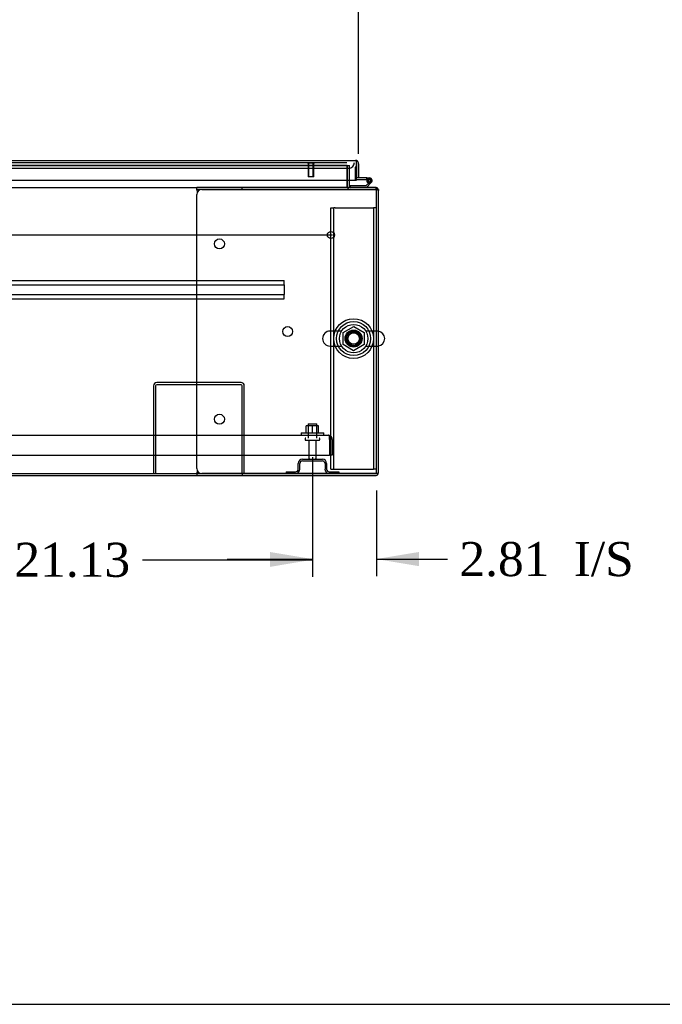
# Model space of a CAD drawing. Header units: inches. Extents: x 1 to 359, y -2 to 239.
# Tile 17 of 51: x 105 to 134, y 1 to 44. Entities that reach past the tile are written whole.
import ezdxf
from ezdxf.enums import TextEntityAlignment as Align
from ezdxf.lldxf.tags import DXFTag

# ---------------------------------------------------------------- set-up
doc = ezdxf.new("R2010")
doc.units = ezdxf.units.IN
doc.header["$MEASUREMENT"] = 0
for name, color, linetype in [('COM43132', 7, 'Continuous'), ('COM50669', 7, 'Continuous'), ('COM50677', 7, 'Continuous'), ('COM55595-1', 7, 'Continuous'), ('COM55602-1', 7, 'Continuous'), ('COM55607-1', 7, 'Continuous'), ('COM55738-22', 7, 'Continuous'), ('COM70112-1', 7, 'Continuous'), ('COM70217', 7, 'Continuous'), ('COM70220', 7, 'Continuous'), ('COM71181-1', 7, 'Continuous'), ('COM71183-1', 7, 'Continuous'), ('Default', 7, 'Continuous'), ('NTS166105', 7, 'Continuous'), ('NTS18024', 7, 'Continuous'), ('SCS86415', 7, 'Continuous'), ('STD26089', 7, 'Continuous'), ('STD26258', 7, 'Continuous'), ('WAF25059', 7, 'Continuous'), ('WAF25377', 7, 'Continuous'), ('WAM254785', 7, 'Continuous')]:
    doc.layers.add(name, color=color, linetype=linetype)
doc.styles.add('SEACAD_Times_New_Roman', font='times.ttf')
tags = doc.linetypes.add('CENTER2', pattern=[1.125, 0.75, -0.125, 0.125, -0.125]).pattern_tags.tags
tags[10:11] = [DXFTag(74, 4), DXFTag(75, 0), DXFTag(340, '0'), DXFTag(46, 0.0), DXFTag(50, 0.0), DXFTag(44, 0.0), DXFTag(45, 0.0)]
tags[8:9] = [DXFTag(74, 4), DXFTag(75, 0), DXFTag(340, '0'), DXFTag(46, 0.0), DXFTag(50, 0.0), DXFTag(44, 0.0), DXFTag(45, 0.0)]
tags[6:7] = [DXFTag(74, 4), DXFTag(75, 0), DXFTag(340, '0'), DXFTag(46, 0.0), DXFTag(50, 0.0), DXFTag(44, 0.0), DXFTag(45, 0.0)]
tags[4:5] = [DXFTag(74, 4), DXFTag(75, 0), DXFTag(340, '0'), DXFTag(46, 0.0), DXFTag(50, 0.0), DXFTag(44, 0.0), DXFTag(45, 0.0)]
tags = doc.linetypes.add('HIDDEN2', pattern=[0.1875, 0.125, -0.0625]).pattern_tags.tags
tags[6:7] = [DXFTag(74, 4), DXFTag(75, 0), DXFTag(340, '0'), DXFTag(46, 0.0), DXFTag(50, 0.0), DXFTag(44, 0.0), DXFTag(45, 0.0)]
tags[4:5] = [DXFTag(74, 4), DXFTag(75, 0), DXFTag(340, '0'), DXFTag(46, 0.0), DXFTag(50, 0.0), DXFTag(44, 0.0), DXFTag(45, 0.0)]
doc.dimstyles.new('HAMMOND_(STH_-_300x200)', dxfattribs={"dimtxt": 1.5, "dimasz": 1.875, "dimexe": 0.75, "dimexo": 0.75, "dimgap": 0.375, "dimtad": 0, "dimtih": 1, "dimtoh": 1, "dimzin": 0, "dimdsep": 46, "dimtxsty": 'SEACAD_Times_New_Roman', "dimblk1": '_SE_FILLED', "dimblk2": '_SE_FILLED', "dimsah": 1, "dimcen": 0.75, "dimadec": 0, "dimazin": 0, "dimtfac": 0.8, "dimtofl": 0, "dimtmove": 0, "dimatfit": 3, "dimfxl": 0, "dimtolj": 1, "dimtzin": 0, "dimarcsym": 0})

# ---------------------------------------------------------------- blocks, each defined once
blk = doc.blocks.new('SEANNOT_GROUP3')
at = {"layer": 'Default', "color": 7, "linetype": 'CENTER2'}
blk.add_line((75.166, 34.532), (119.177, 34.532), dxfattribs=at)
blk = doc.blocks.new('SE1')
at = {"layer": 'COM43132', "color": 7, "linetype": 'HIDDEN2'}
for p, q in [((75.355, 25.721), (118.985, 25.721)), ((118.985, 25.721), (118.985, 25.721)), ((118.985, 25.721), (118.985, 25.721)), ((118.985, 25.721), (118.985, 25.721)), ((119.045, 25.536), (119.045, 25.685)), ((119.045, 25.618), (119.094, 25.685)), ((119.045, 25.536), (119.045, 25.618)), ((119.045, 25.536), (119.045, 24.846)), ((119.045, 25.536), (119.045, 25.536)), ((119.045, 25.536), (119.045, 24.846)), ((119.17, 25.536), (119.17, 24.846)), ((75.295, 24.846), (119.045, 24.846)), ((119.17, 24.846), (119.045, 24.846))]:
    blk.add_line(p, q, dxfattribs=at)
for start, end in [(89.9411, 90), (53.806, 89.8792), (0, 53.806)]:
    blk.add_arc((118.985, 25.536), 0.185, start, end, dxfattribs=at)
blk.add_open_spline([(119.045, 25.685), (119.035, 25.697), (119.025, 25.706), (119.01, 25.715), (119.005, 25.717), (118.995, 25.72), (118.99, 25.721), (118.985, 25.721)], degree=3, knots=[0, 0, 0, 0, 0.5, 0.5, 0.75, 0.75, 1, 1, 1, 1], dxfattribs=at)
at = {"layer": 'COM50669', "color": 7, "linetype": 'HIDDEN2'}
for p, q in [((111.295, 27.891), (111.295, 24.034)), ((111.39, 27.891), (111.39, 24.034)), ((115.152, 28.034), (111.438, 28.034)), ((115.152, 27.939), (111.438, 27.939)), ((115.2, 24.034), (115.2, 27.891)), ((115.295, 24.034), (115.295, 27.891))]:
    blk.add_line(p, q, dxfattribs=at)
for centre, radius, start, end in [((111.438, 27.891), 0.143, 90, 180), ((111.438, 27.891), 0.048, 90, 180), ((115.152, 27.891), 0.143, 0, 90), ((115.152, 27.891), 0.048, 0, 90)]:
    blk.add_arc(centre, radius, start, end, dxfattribs=at)
at = {"layer": 'COM50677', "color": 7, "linetype": 'HIDDEN2'}
for p, q in [((119.108, 35.722), (119.233, 35.722)), ((119.108, 24.222), (119.108, 35.722)), ((119.233, 24.222), (119.233, 35.722)), ((119.293, 35.722), (119.233, 35.722)), ((119.293, 35.722), (120.923, 35.722)), ((120.923, 35.722), (120.983, 35.722)), ((120.983, 35.722), (120.983, 24.222)), ((121.108, 35.722), (120.983, 35.722)), ((119.108, 24.222), (119.233, 24.222)), ((119.233, 24.222), (119.293, 24.222)), ((119.293, 24.222), (120.923, 24.222)), ((120.923, 24.222), (120.983, 24.222)), ((121.108, 24.222), (120.983, 24.222))]:
    blk.add_line(p, q, dxfattribs=at)
blk.add_circle((120.108, 29.972), 0.375, dxfattribs=at)
at = {"layer": 'COM55595-1', "color": 7, "linetype": 'Continuous'}
for p, q in [((98.471, 37.814), (120.185, 37.814)), ((120.185, 37.814), (120.185, 37.814)), ((120.185, 37.814), (120.185, 37.814)), ((120.185, 37.814), (120.185, 37.814)), ((120.233, 37.671), (120.233, 37.785)), ((120.233, 37.734), (120.272, 37.785)), ((120.233, 37.671), (120.233, 37.734)), ((120.233, 36.939), (120.233, 37.671)), ((120.233, 37.671), (120.233, 37.671)), ((120.233, 37.671), (120.233, 37.044)), ((120.328, 37.671), (120.328, 37.044)), ((98.423, 36.939), (120.233, 36.939)), ((120.328, 37.044), (120.233, 37.044))]:
    blk.add_line(p, q, dxfattribs=at)
for start, end in [(89.9238, 90), (52.4964, 89.8439), (0, 52.4964)]:
    blk.add_arc((120.185, 37.671), 0.143, start, end, dxfattribs=at)
blk.add_open_spline([(120.233, 37.785), (120.225, 37.794), (120.217, 37.801), (120.205, 37.809), (120.201, 37.811), (120.193, 37.813), (120.189, 37.814), (120.185, 37.814)], degree=3, knots=[0, 0, 0, 0, 0.5, 0.5, 0.75, 0.75, 1, 1, 1, 1], dxfattribs=at)
at = {"layer": 'COM55602-1', "color": 7, "linetype": 'Continuous'}
for p, q in [((113.203, 36.532), (113.203, 36.627)), ((115.203, 36.627), (113.203, 36.627)), ((113.203, 36.532), (113.203, 36.522)), ((115.203, 36.532), (113.203, 36.532)), ((113.213, 36.484), (113.227, 36.412)), ((113.423, 36.532), (121.06, 36.532)), ((115.203, 36.532), (115.203, 36.627)), ((121.06, 36.627), (115.203, 36.627)), ((121.06, 36.532), (115.203, 36.532)), ((121.194, 36.532), (121.06, 36.532)), ((121.06, 36.532), (121.06, 36.532)), ((121.06, 36.532), (121.194, 36.532)), ((121.203, 24.082), (121.203, 36.484)), ((113.203, 24.254), (113.203, 36.312)), ((113.203, 24.044), (113.203, 24.034)), ((113.203, 24.034), (113.203, 23.939)), ((113.203, 24.034), (115.203, 24.034)), ((113.203, 23.939), (115.203, 23.939)), ((113.227, 24.155), (113.213, 24.082)), ((121.06, 24.034), (113.423, 24.034)), ((115.203, 24.034), (115.203, 23.939)), ((115.203, 24.034), (121.06, 24.034)), ((115.203, 23.939), (121.06, 23.939)), ((121.194, 24.034), (121.06, 24.034)), ((121.06, 24.034), (121.06, 24.034)), ((121.06, 24.034), (121.194, 24.034))]:
    blk.add_line(p, q, dxfattribs=at)
for centre in [(114.203, 34.142), (117.203, 30.283), (114.203, 26.424)]:
    blk.add_circle(centre, 0.218, dxfattribs=at)
for centre, radius, start, end in [((113.423, 36.312), 0.22, 90, 180), ((112.895, 36.415), 0.326, 12.3258, 19.284), ((121.06, 36.484), 0.143, 19.6129, 90), ((121.06, 36.484), 0.143, 0, 19.6129), ((113.423, 24.254), 0.22, 180, 270), ((112.895, 24.152), 0.326, 340.716, 347.6742), ((121.06, 24.082), 0.143, 270, 340.3871), ((121.06, 24.082), 0.143, 340.3871, 0)]:
    blk.add_arc(centre, radius, start, end, dxfattribs=at)
for centre, start_param, end_param in [((121.06, 36.484), 3.141593, 3.483903), ((121.06, 24.082), 2.799282, 3.141593)]:
    blk.add_ellipse(centre, major_axis=(-0.143, 0), ratio=0.99836, start_param=start_param, end_param=end_param, dxfattribs=at)
at = {"layer": 'COM55607-1', "color": 7, "linetype": 'HIDDEN2'}
for p, q in [((120.171, 37.52), (120.171, 37.005)), ((120.233, 37.52), (120.171, 37.52)), ((120.196, 36.98), (120.233, 36.98)), ((120.748, 36.93), (120.686, 36.936)), ((120.699, 36.98), (120.803, 36.98)), ((120.74, 36.925), (120.748, 36.925)), ((120.839, 36.884), (120.818, 36.863)), ((119.95, 36.632), (119.95, 36.627))]:
    blk.add_line(p, q, dxfattribs=at)
at = {"layer": 'COM55607-1', "color": 7, "linetype": 'Continuous'}
for p, q in [((120.233, 37.52), (120.233, 37.52)), ((120.233, 37.042), (120.233, 37.044)), ((120.686, 37.042), (120.233, 37.042)), ((120.233, 36.98), (120.686, 36.98)), ((120.818, 36.863), (120.644, 36.689)), ((120.67, 36.627), (120.882, 36.839)), ((120.686, 36.98), (120.686, 37.042)), ((120.686, 37.042), (120.803, 37.042)), ((120.686, 36.98), (120.699, 36.98)), ((120.686, 36.925), (120.74, 36.925)), ((120.74, 36.938), (120.74, 36.913)), ((120.815, 36.988), (120.79, 36.988)), ((120.79, 36.863), (120.815, 36.863)), ((120.865, 36.913), (120.865, 36.938)), ((119.95, 36.689), (119.95, 36.632)), ((120.644, 36.689), (119.95, 36.689))]:
    blk.add_line(p, q, dxfattribs=at)
at = {"layer": 'COM55607-1', "color": 7, "linetype": 'HIDDEN2'}
for centre, radius, start, end in [((120.196, 37.005), 0.025, 180, 270), ((120.803, 36.925), 0.055, 311.1959, 180), ((120.803, 36.925), 0.055, 180, 311.1959), ((120.803, 36.925), 0.117, 252.9726, 312.392)]:
    blk.add_arc(centre, radius, start, end, dxfattribs=at)
at = {"layer": 'COM55607-1', "color": 7, "linetype": 'Continuous'}
for centre, radius, start, end in [((120.803, 36.925), 0.117, 312.392, 180), ((120.803, 36.925), 0.117, 180, 252.9726), ((120.79, 36.938), 0.05, 90, 180), ((120.79, 36.913), 0.05, 180, 270), ((120.815, 36.938), 0.05, 0, 90), ((120.815, 36.913), 0.05, 270, 0)]:
    blk.add_arc(centre, radius, start, end, dxfattribs=at)
at = {"layer": 'COM55738-22', "color": 7, "linetype": 'HIDDEN2'}
for p, q in [((117.67, 24.222), (117.67, 24.472)), ((117.742, 24.222), (117.742, 24.472)), ((117.857, 24.659), (118.732, 24.659)), ((117.857, 24.587), (118.732, 24.587)), ((118.848, 24.472), (118.848, 24.222)), ((118.92, 24.472), (118.92, 24.222)), ((117.132, 24.106), (117.554, 24.106)), ((117.132, 24.106), (117.132, 24.034)), ((119.035, 24.106), (119.457, 24.106)), ((119.457, 24.106), (119.457, 24.034))]:
    blk.add_line(p, q, dxfattribs=at)
for centre, radius, start, end in [((117.857, 24.472), 0.188, 90, 180), ((117.857, 24.472), 0.116, 90, 180), ((118.732, 24.472), 0.188, 0, 90), ((118.732, 24.472), 0.116, 0, 90), ((117.554, 24.222), 0.188, 270, 0), ((117.554, 24.222), 0.116, 270, 0), ((119.035, 24.222), 0.188, 180, 270), ((119.035, 24.222), 0.116, 180, 270)]:
    blk.add_arc(centre, radius, start, end, dxfattribs=at)
at = {"layer": 'COM70112-1', "color": 7, "linetype": 'HIDDEN2'}
for q in [(98.789, 37.596), (119.828, 37.594)]:
    blk.add_line((119.828, 37.596), q, dxfattribs=at)
blk.add_circle((120.108, 29.972), 0.344, dxfattribs=at)
at = {"layer": 'COM70217', "color": 7, "linetype": 'HIDDEN2'}
for p, q in [((77.296, 32.532), (117.046, 32.532)), ((117.046, 32.489), (117.046, 32.532)), ((77.296, 32.344), (117.046, 32.344)), ((117.046, 32.387), (117.046, 32.489)), ((117.046, 32.344), (117.046, 32.387)), ((117.046, 32.344), (117.046, 31.907)), ((77.296, 31.907), (117.046, 31.907)), ((77.296, 31.719), (117.046, 31.719)), ((117.046, 31.864), (117.046, 31.907)), ((117.046, 31.762), (117.046, 31.864)), ((117.046, 31.719), (117.046, 31.762))]:
    blk.add_line(p, q, dxfattribs=at)
at = {"layer": 'COM70220', "color": 7, "linetype": 'HIDDEN2'}
for p, q in [((99.463, 37.719), (119.641, 37.719)), ((119.641, 37.719), (119.809, 37.719)), ((99.463, 37.469), (119.641, 37.469)), ((119.641, 37.469), (119.891, 37.469))]:
    blk.add_line(p, q, dxfattribs=at)
blk.add_arc((119.891, 37.719), 0.25, 270, 0, dxfattribs=at)
at = {"layer": 'COM71181-1', "color": 7, "linetype": 'HIDDEN2'}
for p, q in [((119.828, 36.675), (119.828, 37.594)), ((119.828, 37.594), (119.923, 37.594)), ((119.923, 36.939), (119.923, 37.594)), ((121.108, 36.532), (121.108, 36.484)), ((121.203, 36.532), (121.194, 36.532))]:
    blk.add_line(p, q, dxfattribs=at)
at = {"layer": 'COM71181-1', "color": 7, "linetype": 'Continuous'}
for p, q in [((119.923, 36.675), (119.923, 36.939)), ((121.203, 36.532), (121.203, 36.484)), ((81.14, 23.939), (113.203, 23.939))]:
    blk.add_line(p, q, dxfattribs=at)
at = {"layer": 'COM71181-1', "color": 7, "linetype": 'HIDDEN2'}
for start, end in [(180, 184.7927), (199.6129, 270)]:
    blk.add_arc((119.971, 36.675), 0.143, start, end, dxfattribs=at)
at = {"layer": 'COM71181-1', "color": 7, "linetype": 'Continuous'}
for radius, start, end in [(0.143, 184.7927, 199.6129), (0.048, 180, 270)]:
    blk.add_arc((119.971, 36.675), radius, start, end, dxfattribs=at)
at = {"layer": 'COM71183-1', "color": 7, "linetype": 'HIDDEN2'}
for p, q in [((98.789, 37.594), (119.828, 37.594)), ((119.828, 37.594), (119.828, 36.939)), ((121.06, 36.627), (121.108, 36.627)), ((121.108, 36.484), (121.108, 36.619)), ((121.108, 24.034), (121.108, 36.484))]:
    blk.add_line(p, q, dxfattribs=at)
at = {"layer": 'COM71183-1', "color": 7, "linetype": 'Continuous'}
for p, q in [((119.828, 36.939), (119.828, 36.675)), ((81.14, 36.627), (113.203, 36.627)), ((119.828, 36.627), (119.828, 36.675)), ((121.108, 36.619), (121.108, 36.627)), ((81.14, 24.034), (113.203, 24.034))]:
    blk.add_line(p, q, dxfattribs=at)
at = {"layer": 'NTS166105', "color": 7, "linetype": 'HIDDEN2'}
for p, q in [((118.293, 26.137), (118.018, 26.137)), ((118.018, 25.817), (118.018, 26.137)), ((118.568, 26.137), (118.293, 26.137)), ((118.293, 25.817), (118.293, 26.137)), ((118.568, 25.817), (118.568, 26.137))]:
    blk.add_line(p, q, dxfattribs=at)
at = {"layer": 'NTS18024', "color": 7, "linetype": 'HIDDEN2'}
for p, q in [((119.643, 30.235), (120.113, 30.509)), ((120.113, 30.509), (120.573, 30.235)), ((119.643, 29.709), (119.643, 30.235)), ((120.573, 30.235), (120.573, 29.709)), ((120.108, 29.437), (119.643, 29.709)), ((120.573, 29.709), (120.108, 29.437))]:
    blk.add_line(p, q, dxfattribs=at)
blk.add_circle((120.108, 29.972), 0.263, dxfattribs=at)
at = {"layer": 'SCS86415', "color": 7, "linetype": 'HIDDEN2'}
for p, q in [((119.578, 30.303), (119.072, 30.303)), ((121.144, 30.303), (120.638, 30.303)), ((119.072, 29.641), (119.578, 29.641)), ((120.638, 29.641), (121.144, 29.641))]:
    blk.add_line(p, q, dxfattribs=at)
for radius in [0.625, 0.312, 0.252]:
    blk.add_circle((120.108, 29.972), radius, dxfattribs=at)
for centre, start, end in [((119.072, 29.972), 90, 270), ((121.144, 29.972), 79.7747, 90), ((121.144, 29.972), 270, 280.2253)]:
    blk.add_arc(centre, 0.331, start, end, dxfattribs=at)
at = {"layer": 'SCS86415', "color": 7, "linetype": 'Continuous'}
blk.add_arc((121.144, 29.972), 0.331, 280.2253, 79.7747, dxfattribs=at)
at = {"layer": 'STD26089', "color": 7, "linetype": 'HIDDEN2'}
for p, q in [((118.107, 26.221), (118.482, 26.221)), ((118.107, 26.221), (118.107, 25.596)), ((118.482, 25.596), (118.482, 26.221)), ((117.97, 25.566), (117.97, 25.526)), ((118, 25.496), (118.59, 25.496)), ((118.129, 25.496), (118.129, 24.719)), ((118.461, 24.719), (118.461, 25.496)), ((118.62, 25.526), (118.62, 25.566))]:
    blk.add_line(p, q, dxfattribs=at)
for centre, radius, start, end in [((118, 25.566), 0.03, 90, 180), ((118.59, 25.566), 0.03, 0, 90), ((118, 25.526), 0.03, 180, 270), ((118.59, 25.526), 0.03, 270, 0), ((118.189, 24.719), 0.06, 180, 270), ((118.401, 24.719), 0.06, 270, 0)]:
    blk.add_arc(centre, radius, start, end, dxfattribs=at)
at = {"layer": 'STD26258', "color": 7, "linetype": 'HIDDEN2'}
for p, q in [((118.076, 37.719), (118.076, 37.688)), ((118.389, 37.688), (118.389, 37.719)), ((118.389, 37.688), (118.076, 37.688)), ((118.108, 37.688), (118.108, 37.094)), ((118.138, 37.094), (118.138, 37.688)), ((118.327, 37.094), (118.327, 37.688)), ((118.358, 37.094), (118.358, 37.688)), ((118.358, 37.094), (118.108, 37.094))]:
    blk.add_line(p, q, dxfattribs=at)
blk.add_circle((119.108, 34.532), 0.156, dxfattribs=at)
at = {"layer": 'WAF25059', "color": 7, "linetype": 'HIDDEN2'}
for p, q in [((117.795, 25.817), (118.795, 25.817)), ((117.795, 25.817), (117.795, 25.721)), ((118.795, 25.721), (118.795, 25.817))]:
    blk.add_line(p, q, dxfattribs=at)
at = {"layer": 'WAF25377', "color": 7, "linetype": 'HIDDEN2'}
for radius in [0.875, 0.34]:
    blk.add_circle((120.108, 29.972), radius, dxfattribs=at)
at = {"layer": 'WAM254785', "color": 7, "linetype": 'HIDDEN2'}
for radius in [0.75, 0.312]:
    blk.add_circle((120.108, 29.972), radius, dxfattribs=at)
blk = doc.blocks.new('DMBLK2988')
at = {"layer": 'Default', "linetype": 'Continuous'}
for points in [[(75.89, 45.842), (74.015, 45.529), (75.89, 45.217)], [(118.453, 45.842), (118.453, 45.217), (120.328, 45.529)]]:
    blk.add_hatch(color=7, dxfattribs=at).paths.add_polyline_path(points)
at = {"layer": 'Default', "color": 7, "linetype": 'Continuous'}
for p, q in [((74.015, 38.108), (74.015, 46.279)), ((120.328, 38.108), (120.328, 46.279)), ((74.015, 45.529), (93.216, 45.529)), ((101.126, 45.529), (120.328, 45.529))]:
    blk.add_line(p, q, dxfattribs=at)
at = {"layer": 'Default', "color": 7, "linetype": 'Continuous', "style": 'SEACAD_Times_New_Roman'}
for s, p in [('46.31', (94.612, 46.279)), ('DOOR ', (93.741, 44.029))]:
    blk.add_text(s, height=1.5, dxfattribs=at).set_placement(p, align=Align.TOP_LEFT)
blk = doc.blocks.new('_SE_FILLED')
at = {"color": 0}
blk.add_line((0, 0), (-1, 0), dxfattribs=at)
blk.add_solid([(0, 0), (-1, -0.1665), (-1, 0.1665), (0, 0)], dxfattribs=at)
blk = doc.blocks.new('DMBLK2994')
at = {"layer": 'Default', "linetype": 'Continuous'}
for points in [[(99.044, 19.923), (99.044, 20.548), (97.169, 20.236)], [(116.42, 19.923), (118.295, 20.236), (116.42, 20.548)]]:
    blk.add_hatch(color=7, dxfattribs=at).paths.add_polyline_path(points)
at = {"layer": 'Default', "color": 7, "linetype": 'Continuous'}
for p, q in [((97.169, 24.746), (97.169, 19.486)), ((118.295, 24.746), (118.295, 19.486)), ((97.169, 20.236), (104.648, 20.236)), ((110.816, 20.236), (118.295, 20.236))]:
    blk.add_line(p, q, dxfattribs=at)
at = {"layer": 'Default', "color": 7, "linetype": 'Continuous', "style": 'SEACAD_Times_New_Roman'}
blk.add_text('21.13', height=1.5, dxfattribs=at).set_placement((105.173, 20.986), align=Align.TOP_LEFT)
blk = doc.blocks.new('DMBLK2995')
at = {"layer": 'Default', "linetype": 'Continuous'}
for points in [[(116.42, 19.954), (118.295, 20.267), (116.42, 20.579)], [(122.983, 19.954), (122.983, 20.579), (121.108, 20.267)]]:
    blk.add_hatch(color=7, dxfattribs=at).paths.add_polyline_path(points)
at = {"layer": 'Default', "color": 7, "linetype": 'Continuous'}
for p, q in [((118.295, 24.746), (118.295, 19.517)), ((121.108, 23.284), (121.108, 19.517)), ((114.545, 20.267), (118.295, 20.267)), ((121.108, 20.267), (123.489, 20.267)), ((123.489, 20.267), (124.239, 20.267))]:
    blk.add_line(p, q, dxfattribs=at)
at = {"layer": 'Default', "color": 7, "linetype": 'Continuous', "style": 'SEACAD_Times_New_Roman'}
for s, p in [('2.81', (124.764, 21.017)), ('I/S', (129.795, 21.017))]:
    blk.add_text(s, height=1.5, dxfattribs=at).set_placement(p, align=Align.TOP_LEFT)
blk = doc.blocks.new('BORDER')
at = {"layer": 'Default', "color": 7, "linetype": 'Continuous'}
blk.add_line((-41.86, 0), (0, 0), dxfattribs=at)

msp = doc.modelspace()

# ---------------------------------------------------------------- block references
at = {"layer": 'Default', "color": 7, "xscale": 8.55, "yscale": 8.55, "zscale": 8.55}
msp.add_blockref('BORDER', (359.223, 0.67), dxfattribs=at)
at = {"layer": 'Default'}
for name in ['SE1', 'SEANNOT_GROUP3']:
    msp.add_blockref(name, (0, 0), dxfattribs=at)

# ---------------------------------------------------------------- dimensions: what is measured, and where the dimension line sits
at = {"layer": 'Default', "color": 7, "linetype": 'Continuous'}
for base, p1, p2, text, picture, middle in [((74.015, 45.529), (74.015, 37.358), (120.328, 37.358), '\\A1;<>\\PDOOR ', 'DMBLK2988', (97.171, 45.529)), ((97.169, 20.236), (97.169, 25.496), (118.295, 25.496), '\\A1;<>', 'DMBLK2994', (107.732, 20.236))]:
    dim = msp.add_linear_dim(base=base, p1=p1, p2=p2, angle=0, text=text, dimstyle='HAMMOND_(STH_-_300x200)', dxfattribs=at)
    dim.commit()
    dim.dimension.update_dxf_attribs({"geometry": picture, "text_midpoint": middle, "dimtype": 161})
dim = msp.add_linear_dim(base=(121.108, 20.267), p1=(118.295, 25.496), p2=(121.108, 24.034), text='\\A1;<> I/S', dimstyle='HAMMOND_(STH_-_300x200)', override={"dimtmove": 1}, dxfattribs=at)
dim.commit()
dim.dimension.update_dxf_attribs({"geometry": 'DMBLK2995', "text_midpoint": (124.239, 20.267), "dimtype": 160})

doc.saveas('drawing.dxf')
